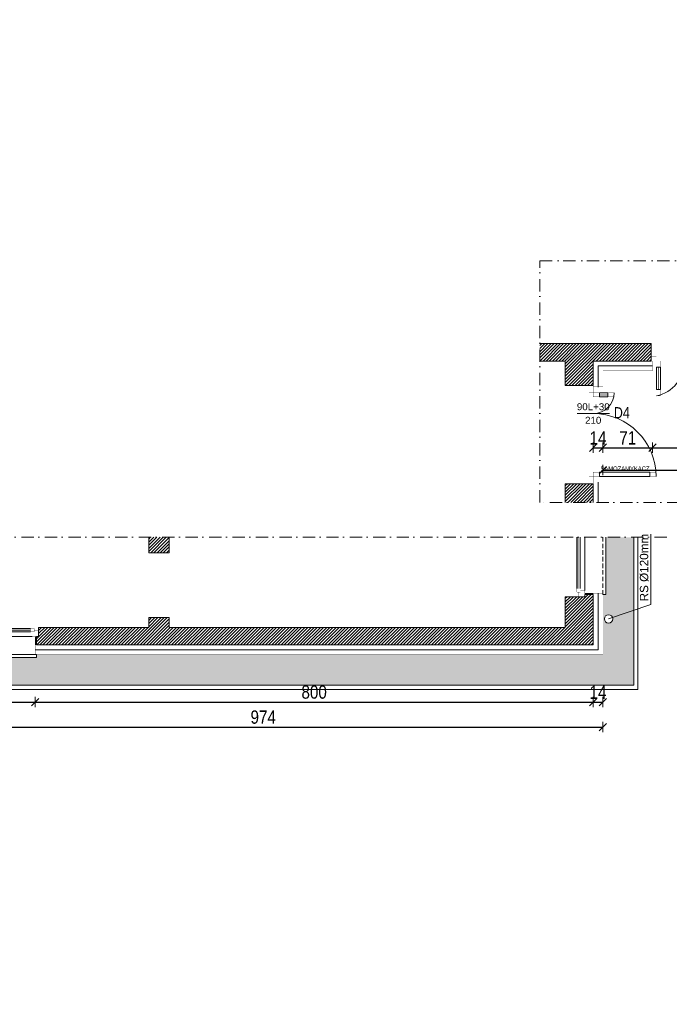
# Model space of a CAD drawing. Header units: millimetres. Extents: x 18880 to 99371, y -5529 to 27899.
# Tile 7 of 158: x 20346 to 21277, y 867 to 2279. Entities that reach past the tile are written whole.
import ezdxf

# ---------------------------------------------------------------- set-up
doc = ezdxf.new("R2010")
doc.units = ezdxf.units.MM
doc.set_wipeout_variables(frame=1)
doc.linetypes.add('DASHED', pattern=[19.05, 12.7, -6.35])
doc.linetypes.add('Kropki i Kreski', pattern=[335.138881, 176.388884, -88.194442, 0, -70.555556])
for name, color, linetype, lineweight in [('AA_HATCH', 252, 'Continuous', 0), ('AA_IZOLACJA', 251, 'Continuous', 0), ('AA_OPIS', 2, 'Continuous', 0), ('AA_WIDOK', 254, 'Continuous', 0), ('AP wymiary', 40, 'Continuous', 0), ('K_SCIANY', 90, 'Continuous', 20)]:
    doc.layers.add(name, color=color, linetype=linetype, lineweight=lineweight)
doc.layers.add('Okna ArchiCADa', color=7, linetype='Continuous')
doc.styles.add('1', font='ARIALN.TTF')
doc.styles.add('ARIAL', font='arial.ttf')
doc.linetypes.add('STYROPIAN', pattern='A,0.000141,[1,styropian.shx,S=1,R=0,X=0,Y=0],-14.102004', length=14.102145)
doc.dimstyles.new('1_50', dxfattribs={"dimscale": 10, "dimtxt": 1.9, "dimasz": 0.005, "dimexe": 0, "dimexo": 0, "dimgap": 0.45, "dimtad": 1, "dimdec": 4, "dimrnd": 0.5, "dimdsep": 46, "dimtxsty": '1', "dimblk1": 'DIM01', "dimblk2": 'DIM01', "dimsah": 1, "dimcen": 2, "dimdle": 25, "dimse1": 1, "dimse2": 1, "dimclrd": 1, "dimclrt": 2, "dimadec": 0, "dimazin": 0, "dimtfac": 0.66665, "dimtdec": 4, "dimtix": 1, "dimtmove": 0, "dimatfit": 3, "dimldrblk": 'DIM01', "dimfxl": 0, "dimtolj": 1, "dimtzin": 0, "dimarcsym": 0})
pattern_1 = [(45, (0, 333.0646), (-2.24506403, 2.24506403), [])]

# ---------------------------------------------------------------- blocks, each defined once
blk = doc.blocks.new('O1 rozwierane 12_135')
at = {"layer": 'AA_WIDOK', "color": 4}
blk.add_lwpolyline([(-765, 260), (-765, 300), (765, 300), (765, 260)], dxfattribs=at)
at = {"layer": 'AA_WIDOK', "linetype": 'DASHED', "ltscale": 0.5}
blk.add_lwpolyline([(-765, 260), (765, 260)], dxfattribs=at)
at = {"layer": 'AA_WIDOK', "color": 4, "const_width": 3}
for points in [[(-795, 0), (-795, -90)], [(795, -90), (795, 0)]]:
    blk.add_lwpolyline(points, dxfattribs=at)
at = {"color": 4}
blk.add_wipeout([(680, -115), (680, -65), (705, -65), (705, 0), (-705, 0), (-705, -65), (-680, -65), (-680, -115)], dxfattribs=at).dxf.layer = 'AA_WIDOK'
at = {"layer": 'AA_IZOLACJA', "linetype": 'STYROPIAN', "ltscale": 0.2}
for points in [[(-755, 120), (-755, 0)], [(755, 120), (755, 0)]]:
    blk.add_lwpolyline(points, dxfattribs=at)
at = {"layer": 'AA_WIDOK', "const_width": 3}
for points in [[(-745, 260), (-745, 0)], [(745, 260), (745, 0)]]:
    blk.add_lwpolyline(points, dxfattribs=at)
at = {"layer": 'AA_WIDOK', "color": 4, "const_width": 3}
for points in [[(-705, 0), (-795, 0)], [(-705, -65), (-705, 0)], [(795, 0), (705, 0)], [(705, 0), (705, -65)], [(-795, -90), (-730, -90)], [(-730, -90), (-730, -65)], [(-730, -65), (-705, -65)], [(-680, -65), (-730, -65)], [(-730, -65), (-730, -115)], [(-730, -115), (-680, -115)], [(-680, -115), (-680, -65)], [(-680, -80), (680, -80)], [(-680, -90), (680, -90)], [(-680, -100), (680, -100)], [(730, -65), (680, -65)], [(680, -65), (680, -115)], [(680, -115), (730, -115)], [(705, -65), (730, -65)], [(730, -65), (730, -90)], [(730, -115), (730, -65)], [(730, -90), (795, -90)]]:
    blk.add_lwpolyline(points, dxfattribs=at)
at = {"layer": 'AA_WIDOK', "color": 4}
for points in [[(705, 0), (-705, 0)], [(-680, -65), (680, -65)], [(-680, -115), (680, -115)], [(-680, -115), (680, -115)]]:
    blk.add_lwpolyline(points, dxfattribs=at)
blk = doc.blocks.new('wgw')
at = {"layer": 'AA_WIDOK', "color": 4, "const_width": 0.3}
for points in [[(-6, 155), (-6, 147.5), (0, 147.5), (0, 155)], [(0, 147.5), (9, 147.5), (9, 141.5), (0, 141.5)], [(9, 144), (91, 144), (91, 145), (9, 145)], [(91, 147.5), (100, 147.5), (100, 141.5), (91, 141.5)], [(-6, 0), (-6, 7.5), (0, 7.5), (0, 0)], [(0, 7.5), (9, 7.5), (9, 13.5), (0, 13.5)], [(9, 11), (41, 11), (41, 10), (9, 10)], [(41, 7.5), (50, 7.5), (50, 13.5), (41, 13.5)]]:
    blk.add_lwpolyline(points, close=True, dxfattribs=at)
at = {"layer": 'AA_WIDOK', "const_width": 0.3}
for points in [[(14, 153), (0, 153)], [(14, 2), (0, 2)]]:
    blk.add_lwpolyline(points, dxfattribs=at)
at = {"layer": 'AA_WIDOK', "color": 4}
for points in [[(9, 141.5), (91, 141.5), (91, 147.5), (9, 147.5)], [(9, 13.5), (41, 13.5), (41, 7.5), (9, 7.5)]]:
    blk.add_lwpolyline(points, close=True, dxfattribs=at)
for centre, radius, start, end in [((1.9, 145.6), 98.1, 268.9003, 1.0997), ((1, -2.5), 50, 11.5023, 91.1781)]:
    blk.add_arc(centre, radius, start, end, dxfattribs=at)
blk = doc.blocks.new('dsggf')
at = {"layer": 'AA_WIDOK', "color": 4, "const_width": 0.3}
for points in [[(-13, 81), (-13, 90), (-19, 90), (-19, 81)], [(-16.5, 9), (-16.5, 81), (-15.5, 81), (-15.5, 9)], [(-133, 21), (-133, 30), (-127, 30), (-127, 21)], [(-129.5, 9), (-129.5, 21), (-130.5, 21), (-130.5, 9)], [(-143.5, -6), (-133, -6), (-133, 0), (-143.5, 0)], [(-133, 0), (-133, 9), (-127, 9), (-127, 0)], [(-13, 0), (-13, 9), (-19, 9), (-19, 0)], [(-2.5, -6), (-13, -6), (-13, 0), (-2.5, 0)]]:
    blk.add_lwpolyline(points, close=True, dxfattribs=at)
at = {"layer": 'AA_WIDOK', "color": 4}
for points in [[(-19, 9), (-19, 81), (-13, 81), (-13, 9)], [(-127, 9), (-127, 21), (-133, 21), (-133, 9)]]:
    blk.add_lwpolyline(points, close=True, dxfattribs=at)
at = {"layer": 'AA_WIDOK', "const_width": 0.3}
for points in [[(-141.5, 14), (-141.5, 0)], [(-4.5, 14), (-4.5, 0)]]:
    blk.add_lwpolyline(points, dxfattribs=at)
at = {"layer": 'AA_WIDOK', "color": 4}
for centre, radius, start, end in [((-13, 0), 90, 90, 180), ((-133.2, -0.2), 30.2, 0.3912, 89.6088)]:
    blk.add_arc(centre, radius, start, end, dxfattribs=at)
blk = doc.blocks.new('DIM01')
at = {"color": 2}
blk.add_line((-106, -106), (106, 106), dxfattribs=at)
blk.add_line((0, -150), (0, 150))
blk = doc.blocks.new('*D761')
at = {"layer": 'AP wymiary', "color": 1, "lineweight": -2, "transparency": 16777216}
blk.add_line((19159.8, 8134.4), (20430.7, 8134.4), dxfattribs=at)
at = {"layer": 'Defpoints', "color": 0, "transparency": 16777216}
for p in [(20430.7, 8257.9), (20430.7, 8134.4), (19159.7, 0)]:
    blk.add_point(p, dxfattribs=at)
at = {"layer": 'AP wymiary', "color": 1, "lineweight": -2, "transparency": 16777216, "xscale": 0.05, "yscale": 0.05, "zscale": 0.05, "rotation": 180}
blk.add_blockref('DIM01', (19159.7, 8134.4), dxfattribs=at)
at = {"layer": 'AP wymiary', "color": 1, "lineweight": -2, "transparency": 16777216, "xscale": 0.05, "yscale": 0.05, "zscale": 0.05}
blk.add_blockref('DIM01', (20430.7, 8134.4), dxfattribs=at)
at = {"layer": 'AP wymiary', "color": 2, "transparency": 16777216, "insert": (19795.2, 8148.4), "char_height": 19, "attachment_point": 5, "style": '1'}
blk.add_mtext('\\A1;1271', dxfattribs=at)
blk = doc.blocks.new('*D849')
at = {"layer": 'AP wymiary', "color": 1, "lineweight": -2, "transparency": 16777216}
blk.add_line((20219, 1300.2), (20367.9, 1300.2), dxfattribs=at)
at = {"layer": 'Defpoints', "color": 0, "transparency": 16777216}
for p in [(20218.9, 1375.3), (20367.9, 1375.3), (20367.9, 1300.2)]:
    blk.add_point(p, dxfattribs=at)
at = {"layer": 'AP wymiary', "color": 1, "lineweight": -2, "transparency": 16777216, "xscale": 0.05, "yscale": 0.05, "zscale": 0.05, "rotation": 180}
blk.add_blockref('DIM01', (20218.9, 1300.2), dxfattribs=at)
at = {"layer": 'AP wymiary', "color": 1, "lineweight": -2, "transparency": 16777216, "xscale": 0.05, "yscale": 0.05, "zscale": 0.05}
blk.add_blockref('DIM01', (20367.9, 1300.2), dxfattribs=at)
at = {"layer": 'AP wymiary', "color": 2, "transparency": 16777216, "insert": (20293.4, 1314.4), "char_height": 19, "attachment_point": 5, "style": '1'}
blk.add_mtext('\\A1;149', dxfattribs=at)
blk = doc.blocks.new('*D850')
at = {"layer": 'AP wymiary', "color": 1, "lineweight": -2, "transparency": 16777216}
blk.add_line((20368, 1300.2), (21167.9, 1300.2), dxfattribs=at)
at = {"layer": 'Defpoints', "color": 0, "transparency": 16777216}
for p in [(20367.9, 1375.3), (21167.9, 1382.3), (21167.9, 1300.2)]:
    blk.add_point(p, dxfattribs=at)
at = {"layer": 'AP wymiary', "color": 1, "lineweight": -2, "transparency": 16777216, "xscale": 0.05, "yscale": 0.05, "zscale": 0.05, "rotation": 180}
blk.add_blockref('DIM01', (20367.9, 1300.2), dxfattribs=at)
at = {"layer": 'AP wymiary', "color": 1, "lineweight": -2, "transparency": 16777216, "xscale": 0.05, "yscale": 0.05, "zscale": 0.05}
blk.add_blockref('DIM01', (21167.9, 1300.2), dxfattribs=at)
at = {"layer": 'AP wymiary', "color": 2, "transparency": 16777216, "insert": (20767.9, 1314.4), "char_height": 19, "attachment_point": 5, "style": '1'}
blk.add_mtext('\\A1;800', dxfattribs=at)
blk = doc.blocks.new('*D851')
at = {"layer": 'AP wymiary', "color": 1, "lineweight": -2, "transparency": 16777216}
for p, q in [((21167.9, 1300.2), (21167.8, 1300.2)), ((21167.9, 1300.2), (21181.9, 1300.2)), ((21182, 1300.2), (21182, 1300.2))]:
    blk.add_line(p, q, dxfattribs=at)
at = {"layer": 'Defpoints', "color": 0, "transparency": 16777216}
for p in [(21167.9, 1368.3), (21181.9, 1368.3), (21181.9, 1300.2)]:
    blk.add_point(p, dxfattribs=at)
at = {"layer": 'AP wymiary', "color": 1, "lineweight": -2, "transparency": 16777216, "xscale": 0.05, "yscale": 0.05, "zscale": 0.05}
blk.add_blockref('DIM01', (21167.9, 1300.2), dxfattribs=at)
at = {"layer": 'AP wymiary', "color": 1, "lineweight": -2, "transparency": 16777216, "xscale": 0.05, "yscale": 0.05, "zscale": 0.05, "rotation": 180}
blk.add_blockref('DIM01', (21181.9, 1300.2), dxfattribs=at)
at = {"layer": 'AP wymiary', "color": 2, "transparency": 16777216, "insert": (21174.9, 1314.3), "char_height": 19, "attachment_point": 5, "style": '1'}
blk.add_mtext('\\A1;14', dxfattribs=at)
blk = doc.blocks.new('*D852')
at = {"layer": 'AP wymiary', "color": 1, "lineweight": -2, "transparency": 16777216}
blk.add_line((20208, 1264.3), (21181.9, 1264.3), dxfattribs=at)
at = {"layer": 'Defpoints', "color": 0, "transparency": 16777216}
for p in [(20207.9, 1368.3), (21181.9, 1368.3), (21181.9, 1264.3)]:
    blk.add_point(p, dxfattribs=at)
at = {"layer": 'AP wymiary', "color": 1, "lineweight": -2, "transparency": 16777216, "xscale": 0.05, "yscale": 0.05, "zscale": 0.05, "rotation": 180}
blk.add_blockref('DIM01', (20207.9, 1264.3), dxfattribs=at)
at = {"layer": 'AP wymiary', "color": 1, "lineweight": -2, "transparency": 16777216, "xscale": 0.05, "yscale": 0.05, "zscale": 0.05}
blk.add_blockref('DIM01', (21181.9, 1264.3), dxfattribs=at)
at = {"layer": 'AP wymiary', "color": 2, "transparency": 16777216, "insert": (20694.9, 1278.5), "char_height": 19, "attachment_point": 5, "style": '1'}
blk.add_mtext('\\A1;974', dxfattribs=at)
blk = doc.blocks.new('*D853')
at = {"layer": 'AP wymiary', "color": 1, "lineweight": -2, "transparency": 16777216}
for p, q in [((21167.9, 1665), (21167.8, 1665)), ((21167.9, 1665), (21181.9, 1665)), ((21182, 1665), (21182, 1665))]:
    blk.add_line(p, q, dxfattribs=at)
at = {"layer": 'Defpoints', "color": 0, "transparency": 16777216}
for p in [(21167.9, 1767.3), (21181.9, 1767.3), (21181.9, 1665)]:
    blk.add_point(p, dxfattribs=at)
at = {"layer": 'AP wymiary', "color": 1, "lineweight": -2, "transparency": 16777216, "xscale": 0.05, "yscale": 0.05, "zscale": 0.05}
blk.add_blockref('DIM01', (21167.9, 1665), dxfattribs=at)
at = {"layer": 'AP wymiary', "color": 1, "lineweight": -2, "transparency": 16777216, "xscale": 0.05, "yscale": 0.05, "zscale": 0.05, "rotation": 180}
blk.add_blockref('DIM01', (21181.9, 1665), dxfattribs=at)
at = {"layer": 'AP wymiary', "color": 2, "transparency": 16777216, "insert": (21174.9, 1679), "char_height": 19, "attachment_point": 5, "style": '1'}
blk.add_mtext('\\A1;14', dxfattribs=at)
blk = doc.blocks.new('*D854')
at = {"layer": 'AP wymiary', "color": 1, "lineweight": -2, "transparency": 16777216}
blk.add_line((21182, 1665), (21252.9, 1665), dxfattribs=at)
at = {"layer": 'Defpoints', "color": 0, "transparency": 16777216}
for p in [(21181.9, 1767.3), (21252.9, 1775.3), (21252.9, 1665)]:
    blk.add_point(p, dxfattribs=at)
at = {"layer": 'AP wymiary', "color": 1, "lineweight": -2, "transparency": 16777216, "xscale": 0.05, "yscale": 0.05, "zscale": 0.05, "rotation": 180}
blk.add_blockref('DIM01', (21181.9, 1665), dxfattribs=at)
at = {"layer": 'AP wymiary', "color": 1, "lineweight": -2, "transparency": 16777216, "xscale": 0.05, "yscale": 0.05, "zscale": 0.05}
blk.add_blockref('DIM01', (21252.9, 1665), dxfattribs=at)
at = {"layer": 'AP wymiary', "color": 2, "transparency": 16777216, "insert": (21217.4, 1679), "char_height": 19, "attachment_point": 5, "style": '1'}
blk.add_mtext('\\A1;71', dxfattribs=at)
blk = doc.blocks.new('*D855')
at = {"layer": 'AP wymiary', "color": 1, "lineweight": -2, "transparency": 16777216}
blk.add_line((21253, 1665), (21403.9, 1665), dxfattribs=at)
at = {"layer": 'Defpoints', "color": 0, "transparency": 16777216}
for p in [(21252.9, 1775.3), (21403.9, 1775.3), (21403.9, 1665)]:
    blk.add_point(p, dxfattribs=at)
at = {"layer": 'AP wymiary', "color": 1, "lineweight": -2, "transparency": 16777216, "xscale": 0.05, "yscale": 0.05, "zscale": 0.05, "rotation": 180}
blk.add_blockref('DIM01', (21252.9, 1665), dxfattribs=at)
at = {"layer": 'AP wymiary', "color": 1, "lineweight": -2, "transparency": 16777216, "xscale": 0.05, "yscale": 0.05, "zscale": 0.05}
blk.add_blockref('DIM01', (21403.9, 1665), dxfattribs=at)
at = {"layer": 'AP wymiary', "color": 2, "transparency": 16777216, "insert": (21328.4, 1679.2), "char_height": 19, "attachment_point": 5, "style": '1'}
blk.add_mtext('\\A1;151', dxfattribs=at)
blk = doc.blocks.new('*D858')
at = {"layer": 'AP wymiary', "color": 1, "lineweight": -2, "transparency": 16777216}
blk.add_line((21182, 1632.9), (22142.9, 1632.9), dxfattribs=at)
at = {"layer": 'Defpoints', "color": 0, "transparency": 16777216}
for p in [(21181.9, 1775.3), (22142.9, 1775.3), (22142.9, 1632.9)]:
    blk.add_point(p, dxfattribs=at)
at = {"layer": 'AP wymiary', "color": 1, "lineweight": -2, "transparency": 16777216, "xscale": 0.05, "yscale": 0.05, "zscale": 0.05, "rotation": 180}
blk.add_blockref('DIM01', (21181.9, 1632.9), dxfattribs=at)
at = {"layer": 'AP wymiary', "color": 1, "lineweight": -2, "transparency": 16777216, "xscale": 0.05, "yscale": 0.05, "zscale": 0.05}
blk.add_blockref('DIM01', (22142.9, 1632.9), dxfattribs=at)
at = {"layer": 'AP wymiary', "color": 2, "transparency": 16777216, "insert": (21662.4, 1647.1), "char_height": 19, "attachment_point": 5, "style": '1'}
blk.add_mtext('\\A1;961', dxfattribs=at)

msp = doc.modelspace()

# ---------------------------------------------------------------- hatches: boundary and pattern name
at = {"layer": 'AA_HATCH'}
h = msp.add_hatch(dxfattribs=at)
h.set_pattern_fill('AR-CONC', color=256, scale=0.1)
h.set_pattern_definition([(50, (0, 833.065), (18.218467, -1.593909), [1.905, -20.955]), (355, (0, 833.065), (-3.524342, 19.105685), [1.524, -16.764058]), (100.451445, (1.518, 832.932), (14.694125, 17.511775), [1.619001, -17.809024]), (46.1842, (0, 838.145), (27.107904, -4.204233), [2.8575, -31.4325]), (96.63556, (2.26, 837.794), (23.740413, 24.742612), [2.428502, -26.71356]), (351.18415, (0, 838.145), (23.740413, 24.742612), [2.285997, -25.145973]), (21, (2.54, 836.875), (15.161439, -10.22652), [1.905, -20.955]), (326, (2.54, 836.875), (6.180203, 18.418797), [1.524, -16.764]), (71.451445, (3.803, 836.022), (21.341642, 8.192277), [1.619001, -17.808994]), (37.5, (0, 833.0646), (0.3088603, 8.4555039), [0, -16.5608, 0, -17.018, 0, -16.8275]), (7.5, (0, 833.065), (6.6819663, 10.0180575), [0, -9.7028, 0, -16.1798, 0, -6.4135]), (327.5, (-5.664, 833.0646), (13.5590595, -0.5728744), [0, -6.35, 0, -19.812, 0, -26.289]), (317.5, (-8.204, 833.065), (14.812918, 2.542649), [0, -8.255, 0, -13.1572, 0, -18.669])])
h.paths.add_polyline_path([(20245.94051, 1205.49605), (20211.94051, 1205.49605), (20211.94051, 1193.90178), (20207.94051, 1193.90178), (20207.94051, 1089.90178), (20245.94051, 1089.90178), (20245.94051, 1143.12927), (20221.62567, 1134.92584, -0.0815277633), (20221.94051, 1133.00776, -1), (20209.94051, 1133.00776, -0.8492359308), (20221.62567, 1134.92584), (20245.94051, 1143.12927)])
h.paths.add_polyline_path([(21225.94051, 1431.55722), (21195.62567, 1421.32949, -0.0815277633), (21195.94051, 1419.41141, -1), (21183.94051, 1419.41141, -0.8492359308), (21195.62567, 1421.32949), (21225.94051, 1431.55722), (21225.94051, 1536.60428), (21185.94051, 1536.60428), (21185.94051, 1454.30543), (21181.94051, 1454.30543), (21181.94051, 1368.30543), (20369.94051, 1368.30543), (20369.94051, 1364.30543), (20216.94051, 1364.30543), (20216.94051, 1368.30543), (20207.94051, 1368.30543), (20207.94051, 1332.30543), (20211.94051, 1332.30543), (20211.94051, 1255.49605), (20251.94051, 1255.49605), (20251.94051, 1324.30543), (21225.94051, 1324.30543)])
h.paths.add_polyline_path([(22229.89714, 1912.29761), (22229.23747, 1932.87308), (22146.94051, 1932.87308), (22146.94051, 1897.37272), (22142.94051, 1897.37272), (22142.94051, 1808.43058), (22182.70024, 1835.40437)])
h = msp.add_hatch(dxfattribs=at)
h.set_pattern_fill('ANSI31', color=256)
h.set_pattern_definition(pattern_1)
h.paths.add_polyline_path([(22128.94051, 1897.37272), (22116.94051, 1897.37272), (22116.94051, 1894.37272), (22107.94051, 1894.37272), (22088.94051, 1894.37272), (22088.94051, 1814.26543), (21695.94051, 1814.26543), (21695.94051, 1824.26543), (21689.94051, 1824.26543), (21680.94051, 1824.26543), (21680.94051, 1814.26543), (21405.94051, 1814.26543), (21405.94051, 1800.76543), (21405.94051, 1789.26543), (22128.94051, 1789.26543)])
h.paths.add_polyline_path([(21695.94051, 1932.87308), (21680.94051, 1932.87308), (21680.94051, 1924.26543), (21689.94051, 1924.26543), (21695.94051, 1924.26543)])
h.paths.add_polyline_path([(21250.94051, 1800.76543), (21250.94051, 1814.26543), (21091.40901, 1814.26543), (21091.40901, 1789.26543), (21127.94051, 1789.26543), (21127.94051, 1754.26543), (21148.94051, 1754.26543), (21155.94051, 1754.26543), (21167.94051, 1754.26543), (21167.94051, 1789.26543), (21250.94051, 1789.26543), (21250.94051, 1795.26543)])
h.paths.add_polyline_path([(21167.94051, 1613.26543), (21161.94051, 1613.26543), (21155.94051, 1613.26543), (21148.94051, 1613.26543), (21127.94051, 1613.26543), (21127.94051, 1586.60428), (21167.94051, 1586.60428)])
h = msp.add_hatch(dxfattribs=at)
h.set_pattern_fill('ANSI31', color=256)
h.set_pattern_definition(pattern_1)
h.paths.add_polyline_path([(21167.94051, 1454.30543), (21155.94051, 1454.30543), (21155.94051, 1451.30543), (21146.94051, 1451.30543), (21127.94051, 1451.30543), (21127.94051, 1407.30543), (20559.94051, 1407.30543), (20559.94051, 1421.30543), (20539.94051, 1421.30543), (20530.94051, 1421.30543), (20530.94051, 1407.30543), (20372.94051, 1407.30543), (20372.94051, 1403.30543), (20372.94051, 1394.30543), (20369.94051, 1394.30543), (20369.94051, 1382.30543), (21167.94051, 1382.30543)])
h.paths.add_polyline_path([(20559.94051, 1536.60428), (20530.94051, 1536.60428), (20530.94051, 1514.30543), (20539.94051, 1514.30543), (20559.94051, 1514.30543)])
h.paths.add_polyline_path([(20216.94051, 1394.30543), (20213.94051, 1394.30543), (20213.94051, 1403.30543), (20213.94051, 1407.30543), (20153.94051, 1407.30543), (20153.94051, 1382.30543), (20153.94051, 1335.30543), (20172.94051, 1335.30543), (20181.94051, 1335.30543), (20181.94051, 1332.30543), (20193.94051, 1332.30543), (20193.94051, 1382.30543), (20216.94051, 1382.30543)])

# ---------------------------------------------------------------- linework, layer by layer
at = {"layer": 'AA_IZOLACJA', "linetype": 'STYROPIAN', "ltscale": 1.4}
for points in [[(21174.94051, 1751.76543), (21174.94051, 1782.26543), (21252.94051, 1782.26543)], [(21174.94051, 1586.60428), (21174.94051, 1615.51543)]]:
    msp.add_lwpolyline(points, dxfattribs=at)
at = {"layer": 'AA_IZOLACJA', "linetype": 'STYROPIAN', "ltscale": 0.2}
msp.add_lwpolyline([(21167.94051, 1455.30543), (21155.94051, 1455.30543)], dxfattribs=at)
at = {"layer": 'AA_OPIS', "linetype": 'Continuous'}
msp.add_line((21144.74058, 1713.76543), (21191.14044, 1713.76543), dxfattribs=at)
at = {"layer": 'AA_OPIS', "linetype": 'Kropki i Kreski', "ltscale": 0.1}
msp.add_lwpolyline([(22030.8346, 1586.60428), (21091.40901, 1586.60428), (21091.40901, 1932.87308), (22265.09684, 1932.87308)], dxfattribs=at)
at = {"layer": 'AA_OPIS', "linetype": 'Continuous'}
msp.add_lwpolyline([(21189.94051, 1419.41141), (21250.65913, 1439.89688), (21250.65913, 1540.89812)], dxfattribs=at)
at = {"layer": 'AA_WIDOK', "const_width": 0.3}
for points in [[(21181.94051, 1751.76543), (21181.94051, 1775.26543), (21252.94051, 1775.26543)], [(21181.94051, 1586.60428), (21181.94051, 1615.51543)], [(21181.94051, 1456.30543), (21155.94051, 1456.30543)]]:
    msp.add_lwpolyline(points, dxfattribs=at)
at = {"layer": 'AA_WIDOK', "color": 4}
for points in [[(21144.44051, 1462.80543), (21144.44051, 1536.60428)], [(21144.44051, 1462.80543), (21144.44051, 1536.60428)], [(21149.44051, 1462.80543), (21149.44051, 1536.60428)], [(21155.94051, 1536.60428), (21155.94051, 1460.30543)], [(21181.94051, 1454.30543), (21185.94051, 1454.30543), (21185.94051, 1536.60428)]]:
    msp.add_lwpolyline(points, dxfattribs=at)
at = {"layer": 'AA_WIDOK', "color": 4, "const_width": 0.3}
for points in [[(21145.94051, 1462.80543), (21145.94051, 1536.60428)], [(21146.94051, 1462.80543), (21146.94051, 1536.60428)], [(21147.94051, 1462.80543), (21147.94051, 1536.60428)], [(21144.44051, 1457.80543), (21144.44051, 1462.80543)], [(21144.44051, 1462.80543), (21149.44051, 1462.80543)], [(21149.44051, 1457.80543), (21144.44051, 1457.80543)], [(21146.94051, 1451.30543), (21146.94051, 1457.80543)], [(21146.94051, 1457.80543), (21149.44051, 1457.80543)], [(21149.44051, 1462.80543), (21149.44051, 1457.80543)], [(21149.44051, 1457.80543), (21149.44051, 1460.30543)], [(21149.44051, 1460.30543), (21155.94051, 1460.30543)], [(21155.94051, 1460.30543), (21155.94051, 1451.30543)], [(21155.94051, 1451.30543), (21146.94051, 1451.30543)]]:
    msp.add_lwpolyline(points, dxfattribs=at)
at = {"layer": 'AA_WIDOK', "linetype": 'DASHED', "ltscale": 0.5}
msp.add_lwpolyline([(21181.94051, 1454.30543), (21181.94051, 1536.60428)], dxfattribs=at)
at = {"layer": 'AA_WIDOK', "color": 4}
msp.add_circle((21189.94051, 1419.41141), 6, dxfattribs=at)
at = {"layer": 'K_SCIANY'}
for points in [[(21091.40901, 1814.26543), (21250.94051, 1814.26543), (21250.94051, 1800.76543), (21250.94051, 1789.26543), (21167.94051, 1789.26543), (21167.94051, 1754.26543), (21155.94051, 1754.26543), (21155.94051, 1754.26543), (21148.94051, 1754.26543), (21127.94051, 1754.26543), (21127.94051, 1789.26543)], [(21091.40901, 1789.26543), (21127.94051, 1789.26543)], [(21127.94051, 1789.26543), (21091.40901, 1789.26543)], [(21167.94051, 1586.60428), (21167.94051, 1613.26543), (21155.94051, 1613.26543), (21155.94051, 1613.26543), (21148.94051, 1613.26543), (21127.94051, 1613.26543), (21127.94051, 1586.60428)], [(20530.94051, 1536.60428), (20530.94051, 1514.30543)], [(20559.94051, 1514.30543), (20559.94051, 1536.60428)], [(20530.94051, 1514.30543), (20539.94051, 1514.30543)], [(20539.94051, 1514.30543), (20559.94051, 1514.30543)]]:
    msp.add_lwpolyline(points, dxfattribs=at)
msp.add_lwpolyline([(20559.94051, 1421.30543), (20539.94051, 1421.30543), (20530.94051, 1421.30543), (20530.94051, 1407.30543), (20372.94051, 1407.30543), (20372.94051, 1403.30543), (20372.94051, 1394.30543), (20369.94051, 1394.30543), (20369.94051, 1382.30543), (21167.94051, 1382.30543), (21167.94051, 1454.30543), (21155.94051, 1454.30543), (21155.94051, 1451.30543), (21146.94051, 1451.30543), (21127.94051, 1451.30543), (21127.94051, 1407.30543), (20559.94051, 1407.30543)], close=True, dxfattribs=at)

# ---------------------------------------------------------------- block references
at = {"rotation": 270}
msp.add_blockref('dsggf', (21167.94051, 1610.76543), dxfattribs=at)
at = {"layer": 'AA_HATCH', "rotation": 270}
msp.add_blockref('wgw', (21250.94051, 1789.26543), dxfattribs=at)

# ---------------------------------------------------------------- texts
at = {"layer": 'AA_OPIS', "linetype": 'Continuous', "attachment_point": 8, "style": 'ARIAL'}
for s, insert, char_height in [('90L+30', (21168.00873, 1718.55547), 10), ('210', (21167.8846, 1699.12326), 10), ('SAMOZAMYKACZ', (21213.42875, 1631.97874), 6)]:
    msp.add_mtext(s, dxfattribs=dict(at, insert=insert, char_height=char_height))
at = {"layer": 'AA_OPIS', "insert": (21208.91622, 1723.12003), "char_height": 16, "width": 44.2663591, "attachment_point": 2, "style": 'ARIAL'}
msp.add_mtext('{\\W0.8;D4}', dxfattribs=at)
at = {"layer": 'AA_OPIS', "insert": (21234.78865, 1444.56377), "char_height": 12, "width": 1647.7118816, "attachment_point": 1, "rotation": 90, "style": 'ARIAL'}
msp.add_mtext('RS %%C120mm', dxfattribs=at)

# ---------------------------------------------------------------- dimensions: what is measured, and where the dimension line sits
at = {"layer": 'AP wymiary'}
for base, p1, p2, picture, middle in [((21181.94051, 1664.9533), (21167.94051, 1767.25248), (21181.94051, 1767.25248), '*D853', (21174.94051, 1678.99218)), ((22142.94051, 1632.86372), (21181.94051, 1775.26543), (22142.94051, 1775.26543), '*D858', (21662.44051, 1647.06461))]:
    dim = msp.add_linear_dim(base=base, p1=p1, p2=p2, dimstyle='1_50', dxfattribs=at)
    dim.commit()
    dim.dimension.update_dxf_attribs({"geometry": picture, "text_midpoint": middle})
for base, p1, p2, picture, middle in [((21252.94051, 1664.9533), (21181.94051, 1767.25248), (21252.94051, 1775.26543), '*D854', (21217.44051, 1678.99218)), ((21403.94051, 1664.9533), (21252.94051, 1775.26543), (21403.94051, 1775.26543), '*D855', (21328.44051, 1679.15419)), ((21181.94051, 1300.22799), (21167.94051, 1368.30543), (21181.94051, 1368.30543), '*D851', (21174.94051, 1314.26688))]:
    dim = msp.add_linear_dim(base=base, p1=p1, p2=p2, dimstyle='1_50', override={"dimtmove": 1}, dxfattribs=at)
    dim.commit()
    dim.dimension.update_dxf_attribs({"geometry": picture, "text_midpoint": middle})

# ---------------------------------------------------------------- next in the draw order: block references
at = {"layer": 'Okna ArchiCADa', "linetype": 'Continuous', "xscale": -0.1, "yscale": 0.1, "zscale": 0.1, "rotation": 180}
msp.add_blockref('O1 rozwierane 12_135', (20293.44051, 1394.30543), dxfattribs=at)

# ---------------------------------------------------------------- next in the draw order: linework, layer by layer
at = {"layer": 'AA_HATCH'}
for points in [[(20251.94051, 1255.49605), (20251.94051, 1324.30543), (21225.94051, 1324.30543), (21225.94051, 1536.60428)], [(20257.94051, 1255.49605), (20257.94051, 1318.30543), (21231.94051, 1318.30543), (21231.94051, 1536.60428)]]:
    msp.add_lwpolyline(points, dxfattribs=at)
at = {"layer": 'AA_IZOLACJA', "linetype": 'STYROPIAN', "ltscale": 1.4}
msp.add_lwpolyline([(20367.94051, 1375.30543), (21174.94051, 1375.30543), (21174.94051, 1456.30543)], dxfattribs=at)
at = {"layer": 'AA_OPIS', "linetype": 'Kropki i Kreski', "ltscale": 0.1}
msp.add_lwpolyline([(21273.61099, 1536.60428), (20113.19321, 1536.60428), (20113.19321, 1255.49605), (20313.61604, 1255.49605)], dxfattribs=at)
at = {"layer": 'AA_WIDOK', "const_width": 0.3}
msp.add_lwpolyline([(20367.94051, 1368.30543), (21181.94051, 1368.30543), (21181.94051, 1456.30543)], dxfattribs=at)

# ---------------------------------------------------------------- next in the draw order: dimensions: what is measured, and where the dimension line sits
at = {"layer": 'AP wymiary'}
for base, p1, p2, picture, middle in [((20430.74106, 8134.38466), (19159.74106, 0), (20430.74106, 8257.88776), '*D761', (19795.24106, 8148.42354)), ((21181.94051, 1264.33052), (20207.94051, 1368.30543), (21181.94051, 1368.30543), '*D852', (20694.94051, 1278.53141))]:
    dim = msp.add_linear_dim(base=base, p1=p1, p2=p2, dimstyle='1_50', dxfattribs=at)
    dim.commit()
    dim.dimension.update_dxf_attribs({"geometry": picture, "text_midpoint": middle})
for base, p1, p2, picture, middle in [((20367.94051, 1300.22799), (20218.94051, 1375.30543), (20367.94051, 1375.30543), '*D849', (20293.44051, 1314.42888)), ((21167.94051, 1300.22799), (20367.94051, 1375.30543), (21167.94051, 1382.30543), '*D850', (20767.94051, 1314.42888))]:
    dim = msp.add_linear_dim(base=base, p1=p1, p2=p2, dimstyle='1_50', override={"dimtmove": 1}, dxfattribs=at)
    dim.commit()
    dim.dimension.update_dxf_attribs({"geometry": picture, "text_midpoint": middle})

doc.saveas('drawing.dxf')
